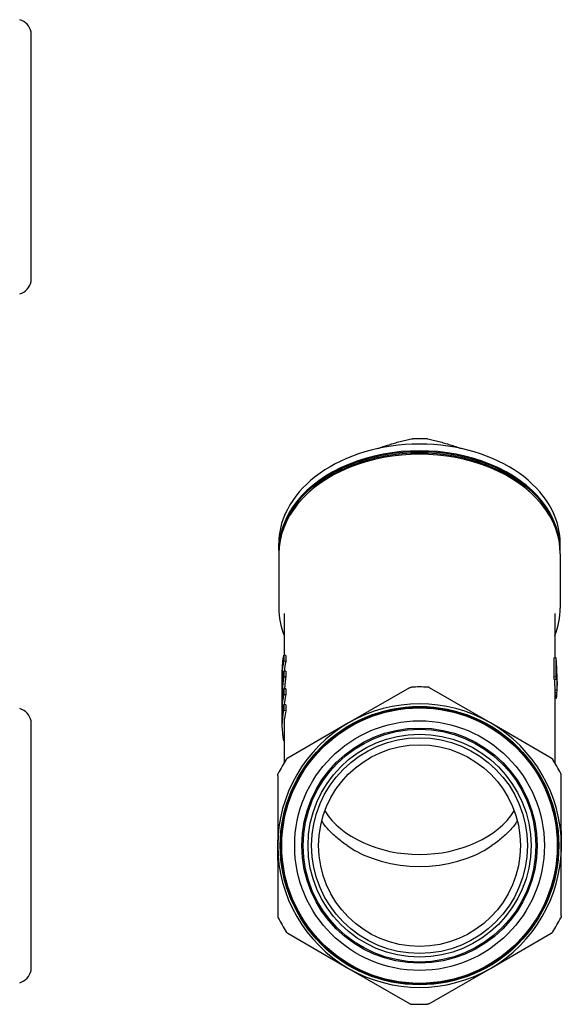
# Model space of a CAD drawing. Header units: millimetres. Extents: x 47 to 3733, y -24 to 364.
# Tile 4 of 4: x 396 to 524, y 128 to 361. Entities that reach past the tile are written whole.
import ezdxf

# ---------------------------------------------------------------- set-up
doc = ezdxf.new("R2010")
doc.units = ezdxf.units.MM
doc.layers.add('DETAIL', color=2, linetype='Continuous')

msp = doc.modelspace()

# ---------------------------------------------------------------- linework, layer by layer
at = {"layer": 'DETAIL'}
for p, q in [((399.05, 298.81), (399.05, 357.81)), ((457.57, 235.3), (457.57, 236.89)), ((524.07, 235.3), (524.07, 236.89)), ((457.57, 234.48), (457.57, 221.65)), ((524.07, 234.48), (524.07, 221.65)), ((458.82, 220.34), (458.82, 210.49)), ((522.82, 220.34), (522.82, 209.94)), ((458.72, 210.5), (458.72, 209.08)), ((459.21, 210.44), (458.72, 210.5)), ((459.21, 210.44), (459.21, 209.03)), ((522.53, 209.91), (523.03, 209.96)), ((522.53, 209.91), (522.53, 205.4)), ((523.03, 209.96), (523.03, 205.45)), ((459.21, 209.03), (458.72, 209.08)), ((523.14, 208.31), (523.14, 204.8)), ((458.32, 206.91), (458.32, 201.74)), ((458.33, 206.21), (458.33, 203.87)), ((458.6, 206.2), (458.33, 206.21)), ((458.72, 206.75), (458.72, 205.33)), ((459.21, 206.69), (458.72, 206.75)), ((459.21, 205.28), (458.72, 205.33)), ((459.21, 206.69), (459.21, 205.28)), ((522.53, 205.4), (523.03, 205.45)), ((522.64, 204.76), (523.14, 204.8)), ((458.72, 202.58), (458.72, 201.17)), ((459.21, 202.53), (458.72, 202.58)), ((459.21, 202.53), (459.21, 201.11)), ((488.45, 202.81), (474.07, 194.5)), ((507.57, 194.5), (493.18, 202.81)), ((522.82, 203.27), (522.82, 185.04)), ((523.32, 204.31), (523.32, 203.27)), ((458.32, 201.2), (458.32, 199.53)), ((459.21, 201.11), (458.72, 201.17)), ((522.82, 202.33), (523.31, 202.32)), ((522.82, 201.69), (523.29, 201.68)), ((522.82, 201.05), (523.26, 201.03)), ((522.82, 200.8), (523.23, 200.78)), ((522.82, 200.4), (523.17, 200.38)), ((522.82, 200.39), (523.1, 200.36)), ((458.32, 198.99), (458.32, 193.82)), ((458.33, 198.29), (458.33, 195.96)), ((458.6, 198.29), (458.33, 198.29)), ((458.72, 198.83), (458.72, 197.42)), ((459.21, 198.77), (458.72, 198.83)), ((459.21, 198.77), (459.21, 197.36)), ((459.21, 197.36), (458.72, 197.42)), ((399.05, 135.99), (399.05, 194.99)), ((458.82, 193.82), (458.82, 185.04)), ((474.07, 194.5), (459.68, 186.2)), ((521.95, 186.2), (507.57, 194.5)), ((458.82, 190.25), (458.72, 190.23)), ((457.32, 182.1), (457.32, 165.49)), ((524.32, 165.49), (524.32, 182.1)), ((457.32, 165.49), (457.32, 148.88)), ((524.32, 148.88), (524.32, 165.49)), ((459.68, 144.79), (474.07, 136.48)), ((507.57, 136.48), (521.95, 144.79)), ((474.07, 136.48), (488.45, 128.17)), ((493.18, 128.17), (507.57, 136.48))]:
    msp.add_line(p, q, dxfattribs=at)
at = {"layer": 'DETAIL', "flags": 128}
for points in [[(480.95, 259.34), (481.28, 259.46), (481.61, 259.58), (481.94, 259.7), (482.26, 259.81), (482.59, 259.92), (482.92, 260.03), (483.25, 260.14), (483.57, 260.24), (483.9, 260.34), (484.23, 260.44), (484.56, 260.54), (484.89, 260.63), (485.22, 260.73), (485.55, 260.82), (485.88, 260.9), (486.21, 260.99), (486.54, 261.08), (486.88, 261.16), (487.21, 261.24), (487.55, 261.32), (487.89, 261.39), (488.22, 261.47), (488.56, 261.54), (488.9, 261.61)], [(488.9, 261.61), (488.91, 261.61), (488.92, 261.61), (488.93, 261.61), (488.94, 261.62), (488.95, 261.62), (488.95, 261.62), (488.96, 261.62), (488.97, 261.62), (488.98, 261.62), (488.99, 261.62), (489, 261.63), (489.01, 261.63), (489.02, 261.63), (489.03, 261.63), (489.04, 261.63), (489.05, 261.63), (489.05, 261.63), (489.06, 261.63), (489.07, 261.63), (489.08, 261.63), (489.09, 261.63), (489.1, 261.63), (489.11, 261.64), (489.12, 261.64)], [(492.73, 261.61), (492.72, 261.61), (492.71, 261.61), (492.7, 261.61), (492.69, 261.62), (492.69, 261.62), (492.68, 261.62), (492.67, 261.62), (492.66, 261.62), (492.65, 261.62), (492.64, 261.62), (492.63, 261.63), (492.62, 261.63), (492.61, 261.63), (492.6, 261.63), (492.6, 261.63), (492.59, 261.63), (492.58, 261.63), (492.57, 261.63), (492.56, 261.63), (492.55, 261.63), (492.54, 261.63), (492.53, 261.63), (492.52, 261.64), (492.51, 261.64)], [(492.73, 261.61), (493.07, 261.54), (493.41, 261.47), (493.75, 261.39), (494.08, 261.32), (494.42, 261.24), (494.75, 261.16), (495.09, 261.08), (495.42, 260.99), (495.75, 260.9), (496.08, 260.82), (496.41, 260.73), (496.74, 260.63), (497.07, 260.54), (497.4, 260.44), (497.73, 260.34), (498.06, 260.24), (498.39, 260.14), (498.71, 260.03), (499.04, 259.92), (499.37, 259.81), (499.7, 259.7), (500.02, 259.58), (500.35, 259.46), (500.68, 259.34)], [(457.57, 221.65), (457.59, 220.83), (457.64, 220.01), (457.74, 219.19), (457.88, 218.38), (458.06, 217.57), (458.27, 216.76), (458.52, 215.96), (458.82, 215.17)], [(522.82, 215.17), (523.11, 215.96), (523.36, 216.76), (523.57, 217.57), (523.75, 218.38), (523.89, 219.19), (523.99, 220.01), (524.05, 220.83), (524.07, 221.65)], [(523.32, 204.31), (523.32, 204.52), (523.31, 204.73), (523.31, 204.94), (523.31, 205.15), (523.31, 205.35), (523.3, 205.56), (523.3, 205.77), (523.3, 205.98), (523.29, 206.19), (523.28, 206.4), (523.28, 206.61), (523.27, 206.81), (523.26, 207.02), (523.26, 207.23), (523.25, 207.44), (523.24, 207.65), (523.23, 207.85), (523.22, 208.06), (523.2, 208.27), (523.19, 208.48), (523.18, 208.69), (523.17, 208.89), (523.15, 209.1), (523.14, 209.31)], [(523.31, 202.32), (523.31, 202.57), (523.31, 202.82), (523.32, 203.07), (523.32, 203.32), (523.32, 203.57), (523.31, 203.82), (523.31, 204.07), (523.31, 204.32), (523.3, 204.57), (523.3, 204.82), (523.29, 205.07), (523.29, 205.32), (523.28, 205.57), (523.27, 205.82), (523.26, 206.07), (523.25, 206.32), (523.24, 206.56), (523.23, 206.81), (523.21, 207.06), (523.2, 207.31), (523.19, 207.56), (523.17, 207.81), (523.15, 208.06), (523.14, 208.31)], [(458.72, 205.33), (458.68, 205.08), (458.65, 204.82), (458.62, 204.57), (458.59, 204.32), (458.56, 204.06), (458.53, 203.81), (458.51, 203.55), (458.48, 203.3), (458.46, 203.04), (458.44, 202.79), (458.42, 202.53), (458.4, 202.27), (458.39, 202.02), (458.37, 201.76), (458.36, 201.51), (458.35, 201.25), (458.34, 200.99), (458.33, 200.74), (458.33, 200.48), (458.32, 200.22), (458.32, 199.97), (458.32, 199.71), (458.32, 199.45), (458.32, 199.2)], [(459.21, 205.28), (459.19, 205.16), (459.18, 205.05), (459.16, 204.94), (459.15, 204.83), (459.14, 204.71), (459.12, 204.6), (459.11, 204.49), (459.09, 204.37), (459.08, 204.26), (459.07, 204.15), (459.06, 204.03), (459.04, 203.92), (459.03, 203.81), (459.02, 203.69), (459.01, 203.58), (459, 203.47), (458.99, 203.35), (458.98, 203.24), (458.97, 203.13), (458.96, 203.01), (458.95, 202.9), (458.94, 202.78), (458.93, 202.67), (458.92, 202.56)], [(458.34, 202.62), (458.34, 202.56), (458.34, 202.5), (458.33, 202.44), (458.33, 202.38), (458.33, 202.33), (458.33, 202.27), (458.33, 202.21), (458.33, 202.15), (458.33, 202.09), (458.32, 202.03), (458.32, 201.97), (458.32, 201.91), (458.32, 201.85), (458.32, 201.79), (458.32, 201.73), (458.32, 201.67), (458.32, 201.61), (458.32, 201.56), (458.32, 201.5), (458.32, 201.44), (458.32, 201.38), (458.32, 201.32), (458.32, 201.26), (458.32, 201.2)], [(488.45, 202.81), (488.47, 202.82), (488.49, 202.83), (488.51, 202.84), (488.52, 202.85), (488.54, 202.85), (488.56, 202.86), (488.58, 202.87), (488.6, 202.88), (488.62, 202.88), (488.63, 202.89), (488.65, 202.9), (488.67, 202.9), (488.69, 202.91), (488.71, 202.91), (488.73, 202.92), (488.75, 202.92), (488.77, 202.93), (488.79, 202.93), (488.81, 202.93), (488.83, 202.93), (488.84, 202.94), (488.86, 202.94), (488.88, 202.94), (488.9, 202.94)], [(493.18, 202.81), (493.16, 202.82), (493.14, 202.83), (493.13, 202.84), (493.11, 202.85), (493.09, 202.85), (493.07, 202.86), (493.05, 202.87), (493.03, 202.88), (493.02, 202.88), (493, 202.89), (492.98, 202.9), (492.96, 202.9), (492.94, 202.91), (492.92, 202.91), (492.9, 202.92), (492.88, 202.92), (492.86, 202.93), (492.85, 202.93), (492.83, 202.93), (492.81, 202.93), (492.79, 202.94), (492.77, 202.94), (492.75, 202.94), (492.73, 202.94)], [(522.82, 203.27), (522.82, 203.33), (522.82, 203.4), (522.82, 203.46), (522.82, 203.52), (522.82, 203.59), (522.81, 203.65), (522.81, 203.71), (522.81, 203.77), (522.81, 203.84), (522.81, 203.9), (522.81, 203.96), (522.81, 204.02), (522.81, 204.09), (522.81, 204.15), (522.81, 204.21), (522.81, 204.27), (522.81, 204.34), (522.81, 204.4), (522.81, 204.46), (522.8, 204.53), (522.8, 204.59), (522.8, 204.65), (522.8, 204.71), (522.8, 204.78)], [(459.68, 186.2), (459.66, 186.19), (459.64, 186.18), (459.63, 186.16), (459.61, 186.15), (459.59, 186.14), (459.58, 186.13), (459.56, 186.12), (459.55, 186.11), (459.53, 186.09), (459.52, 186.08), (459.5, 186.07), (459.49, 186.05), (459.47, 186.04), (459.46, 186.03), (459.45, 186.01), (459.43, 186), (459.42, 185.98), (459.41, 185.97), (459.4, 185.95), (459.38, 185.94), (459.37, 185.92), (459.36, 185.91), (459.35, 185.89), (459.34, 185.87)], [(521.95, 186.2), (521.97, 186.19), (521.99, 186.18), (522, 186.16), (522.02, 186.15), (522.04, 186.14), (522.05, 186.13), (522.07, 186.12), (522.08, 186.11), (522.1, 186.09), (522.11, 186.08), (522.13, 186.07), (522.14, 186.05), (522.16, 186.04), (522.17, 186.03), (522.19, 186.01), (522.2, 186), (522.21, 185.98), (522.22, 185.97), (522.24, 185.95), (522.25, 185.94), (522.26, 185.92), (522.27, 185.91), (522.28, 185.89), (522.29, 185.87)], [(457.32, 182.1), (457.32, 182.12), (457.32, 182.14), (457.32, 182.16), (457.32, 182.18), (457.32, 182.2), (457.32, 182.22), (457.33, 182.24), (457.33, 182.26), (457.33, 182.28), (457.34, 182.3), (457.34, 182.32), (457.34, 182.34), (457.35, 182.36), (457.35, 182.38), (457.36, 182.4), (457.37, 182.42), (457.37, 182.43), (457.38, 182.45), (457.39, 182.47), (457.39, 182.49), (457.4, 182.51), (457.41, 182.52), (457.42, 182.54), (457.43, 182.56)], [(524.32, 182.1), (524.32, 182.12), (524.32, 182.14), (524.31, 182.16), (524.31, 182.18), (524.31, 182.2), (524.31, 182.22), (524.31, 182.24), (524.3, 182.26), (524.3, 182.28), (524.3, 182.3), (524.29, 182.32), (524.29, 182.34), (524.28, 182.36), (524.28, 182.38), (524.27, 182.4), (524.27, 182.42), (524.26, 182.43), (524.25, 182.45), (524.25, 182.47), (524.24, 182.49), (524.23, 182.51), (524.22, 182.52), (524.21, 182.54), (524.21, 182.56)], [(473.71, 165.51), (473.4, 165.73), (473.09, 165.95), (472.79, 166.17), (472.48, 166.4), (472.19, 166.62), (471.9, 166.85), (471.61, 167.08), (471.33, 167.31), (471.05, 167.55), (470.78, 167.79), (470.52, 168.03), (470.26, 168.27), (470, 168.52), (469.76, 168.76), (469.52, 169.01), (469.29, 169.26), (469.06, 169.52), (468.84, 169.77), (468.64, 170.03), (468.43, 170.29), (468.24, 170.55), (468.06, 170.82), (467.88, 171.09), (467.71, 171.35)], [(513.92, 171.35), (513.75, 171.09), (513.58, 170.82), (513.39, 170.55), (513.2, 170.29), (513, 170.03), (512.79, 169.77), (512.57, 169.52), (512.34, 169.26), (512.11, 169.01), (511.87, 168.76), (511.63, 168.52), (511.38, 168.27), (511.12, 168.03), (510.85, 167.79), (510.58, 167.55), (510.3, 167.31), (510.02, 167.08), (509.73, 166.85), (509.44, 166.62), (509.15, 166.4), (508.85, 166.17), (508.54, 165.95), (508.23, 165.73), (507.92, 165.51)], [(524.32, 169.02), (524.32, 167.81), (524.32, 166.58), (524.32, 165.36), (524.32, 164.14)], [(457.32, 161.96), (457.32, 163.18), (457.32, 164.4), (457.32, 165.62), (457.32, 166.84)], [(457.32, 148.88), (457.32, 148.86), (457.32, 148.84), (457.32, 148.82), (457.32, 148.8), (457.32, 148.78), (457.32, 148.76), (457.33, 148.74), (457.33, 148.72), (457.33, 148.7), (457.34, 148.68), (457.34, 148.66), (457.34, 148.64), (457.35, 148.62), (457.35, 148.6), (457.36, 148.58), (457.37, 148.57), (457.37, 148.55), (457.38, 148.53), (457.39, 148.51), (457.39, 148.49), (457.4, 148.47), (457.41, 148.46), (457.42, 148.44), (457.43, 148.42)], [(524.32, 148.88), (524.32, 148.86), (524.32, 148.84), (524.31, 148.82), (524.31, 148.8), (524.31, 148.78), (524.31, 148.76), (524.31, 148.74), (524.3, 148.72), (524.3, 148.7), (524.3, 148.68), (524.29, 148.66), (524.29, 148.64), (524.28, 148.62), (524.28, 148.6), (524.27, 148.58), (524.27, 148.57), (524.26, 148.55), (524.25, 148.53), (524.25, 148.51), (524.24, 148.49), (524.23, 148.47), (524.22, 148.46), (524.21, 148.44), (524.21, 148.42)], [(459.68, 144.79), (459.66, 144.8), (459.64, 144.81), (459.63, 144.82), (459.61, 144.83), (459.59, 144.84), (459.58, 144.85), (459.56, 144.86), (459.55, 144.88), (459.53, 144.89), (459.52, 144.9), (459.5, 144.91), (459.49, 144.93), (459.47, 144.94), (459.46, 144.96), (459.45, 144.97), (459.43, 144.98), (459.42, 145), (459.41, 145.01), (459.4, 145.03), (459.38, 145.04), (459.37, 145.06), (459.36, 145.08), (459.35, 145.09), (459.34, 145.11)], [(521.95, 144.79), (521.97, 144.8), (521.99, 144.81), (522, 144.82), (522.02, 144.83), (522.04, 144.84), (522.05, 144.85), (522.07, 144.86), (522.08, 144.88), (522.1, 144.89), (522.11, 144.9), (522.13, 144.91), (522.14, 144.93), (522.16, 144.94), (522.17, 144.96), (522.19, 144.97), (522.2, 144.98), (522.21, 145), (522.22, 145.01), (522.24, 145.03), (522.25, 145.04), (522.26, 145.06), (522.27, 145.08), (522.28, 145.09), (522.29, 145.11)], [(488.45, 128.17), (488.47, 128.16), (488.49, 128.15), (488.51, 128.14), (488.52, 128.13), (488.54, 128.13), (488.56, 128.12), (488.58, 128.11), (488.6, 128.1), (488.62, 128.1), (488.63, 128.09), (488.65, 128.08), (488.67, 128.08), (488.69, 128.07), (488.71, 128.07), (488.73, 128.06), (488.75, 128.06), (488.77, 128.06), (488.79, 128.05), (488.81, 128.05), (488.83, 128.05), (488.84, 128.04), (488.86, 128.04), (488.88, 128.04), (488.9, 128.04)], [(493.18, 128.17), (493.16, 128.16), (493.14, 128.15), (493.13, 128.14), (493.11, 128.13), (493.09, 128.13), (493.07, 128.12), (493.05, 128.11), (493.03, 128.1), (493.02, 128.1), (493, 128.09), (492.98, 128.08), (492.96, 128.08), (492.94, 128.07), (492.92, 128.07), (492.9, 128.06), (492.88, 128.06), (492.86, 128.06), (492.85, 128.05), (492.83, 128.05), (492.81, 128.05), (492.79, 128.04), (492.77, 128.04), (492.75, 128.04), (492.73, 128.04)]]:
    msp.add_lwpolyline(points, dxfattribs=at)
at = {"layer": 'DETAIL'}
for radius in [32.9, 32.7, 32.55, 29.5, 27.8, 27.5, 26.34, 25.5, 23.84]:
    msp.add_circle((490.82, 165.49), radius, dxfattribs=at)
for centre, radius, start, end in [((395.26, 356.98), 3.88, 12.3801, 73.6879), ((395.26, 299.64), 3.88, 286.3121, 347.6199), ((490.82, 165.49), 37.5, 87.0751, 92.9249), ((395.26, 194.16), 3.88, 12.3801, 73.6879), ((490.82, 165.49), 33.5, 60, 120), ((490.82, 165.49), 33.5, 120, 180), ((490.82, 165.49), 33.5, 0, 60), ((490.82, 165.49), 37.5, 147.0751, 152.9249), ((490.82, 165.49), 37.5, 27.0751, 32.9249), ((490.82, 165.49), 33.5, 180, 240), ((490.82, 165.49), 33.5, 300, 0), ((490.82, 165.49), 37.5, 207.0751, 212.9249), ((490.82, 165.49), 37.5, 327.0751, 332.9249), ((395.26, 136.82), 3.88, 286.3121, 347.6199), ((490.82, 165.49), 33.5, 240, 300), ((490.82, 165.49), 37.5, 267.0751, 272.9249)]:
    msp.add_arc(centre, radius, start, end, dxfattribs=at)
for centre, major_axis, ratio, start_param, end_param in [((490.82, 244), (-25, 0), 0.707107, 4.644477, 4.780301), ((490.82, 235.3), (-33.25, 0), 0.707107, 3.124298, 6.30048), ((490.82, 236.89), (-33.25, 0), 0.707107, 3.141593, 6.283185), ((490.82, 235.12), (-33.16, 0), 0.707107, 3.229379, 6.195399), ((490.82, 234.48), (33.25, 0), 0.707107, 0, 3.141593), ((490.82, 235.12), (-32.75, 0), 0.707107, 3.719242, 5.705536), ((490.82, 206.91), (-32.5, 0), 0.707107, 6.126292, 6.283185), ((490.82, 206.91), (32.5, 0), 0.707107, 0.104746, 0.133206), ((490.82, 205.49), (-32.5, 0), 0.707107, 6.126292, 6.25193), ((490.82, 205.49), (-32, 0), 0.707107, 6.126292, 6.228478), ((490.82, 203.16), (-32.5, 0), 0.707107, 6.126292, 6.25193), ((490.82, 202.4), (32, 0), 0.707107, 0.104746, 0.133206), ((490.82, 202.4), (32.5, 0), 0.707107, 0.104746, 0.133206), ((490.82, 201.74), (-32.5, 0), 0.707107, 6.244868, 6.292198), ((490.82, 198.99), (-32.5, 0), 0.707107, 6.126292, 6.283185), ((490.82, 197.58), (-32.5, 0), 0.707107, 6.126292, 6.25193), ((490.82, 197.58), (-32, 0), 0.707107, 6.126292, 6.228478), ((461.1, 200.46), (62.21, 0), 0.018273, 6.199414, 6.215865), ((488.95, 202.01), (34.37, 0), 0.521735, 6.192384, 6.214444), ((490.82, 202.4), (32.5, 0), 0.707107, 6.212481, 6.223809), ((488.93, 202.73), (34.38, 0), 0.853107, 6.225458, 6.247464), ((477.41, 203.07), (45.91, 0), 0.977158, 6.252272, 6.266544), ((490.82, 195.24), (-32.5, 0), 0.707107, 6.126292, 6.25193), ((490.82, 193.82), (-32.5, 0), 0.707107, 6.126292, 6.440078), ((490.82, 193.82), (-32, 0), 0.707107, 6.126292, 6.283185), ((490.82, 180.74), (24.5, 0), 0.707107, 3.560665, 5.864113), ((490.82, 177.91), (24.5, 0), 0.707107, 3.939629, 5.485149)]:
    msp.add_ellipse(centre, major_axis=major_axis, ratio=ratio, start_param=start_param, end_param=end_param, dxfattribs=at)

doc.saveas('drawing.dxf')
